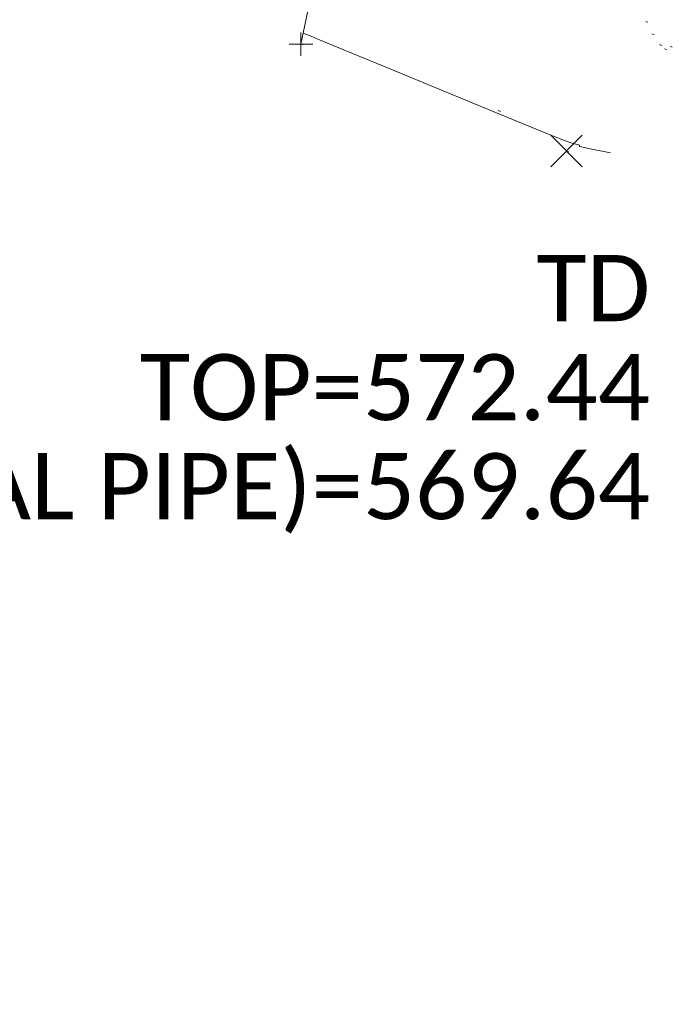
# Model space of a CAD drawing. Extents: x 413123 to 1465301, y 377724 to 504150.
# Tile 18 of 256: x 1463359 to 1463386, y 433108 to 433149. Entities that reach past the tile are written whole.
import ezdxf

# ---------------------------------------------------------------- set-up
doc = ezdxf.new("R2010")
doc.units = 0
doc.header["$MEASUREMENT"] = 0
doc.linetypes.add('DGN Style 1', pattern=[8.732639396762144, 0.01453018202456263, -8.71810921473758])
doc.linetypes.add('DGN Style 3', pattern=[20.34225483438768, 14.53018202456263, -5.812072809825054])
for name, color, linetype, lineweight in [('DR_X_Text', 7, 'Continuous', 0), ('DT_X_Contour_Minor', 136, 'DGN Style 3', 0), ('DT_X_Terrain_Ground_Line', 92, 'DGN Style 3', 13), ('PV_X_Curb', 120, 'DGN Style 1', 0), ('PV_X_EOP', 7, 'DGN Style 3', 0), ('SV_X_Random_Point (Construction)', 7, 'Continuous', 0)]:
    doc.layers.add(name, color=color, linetype=linetype, lineweight=lineweight)
doc.layers.add('SV_Observation (Construction)', color=97, linetype='DGN Style 1', lineweight=0, transparency=0.9)
doc.layers.add('SV_X_Shot_Marker (Construction)', color=40, linetype='Continuous', lineweight=0, transparency=0.5)
doc.styles.add('X_Straight-Normal LS 0.50', font='calibril.ttf', dxfattribs={"height": 0.13999972})

# ---------------------------------------------------------------- blocks, each defined once
blk = doc.blocks.new('X_530')
at = {"layer": 'SV_X_Random_Point (Construction)', "color": 7, "linetype": 'Continuous', "lineweight": 0, "transparency": 33554559}
for p, q in [((-0.03333333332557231, -0.03337499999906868), (0.03333333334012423, 0.03337500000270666)), ((-0.03333333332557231, 0.03337500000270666), (0.03333333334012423, -0.03337499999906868))]:
    blk.add_line(p, q, dxfattribs=at)
blk = doc.blocks.new('SVPT_2473')
at = {"layer": 'SV_X_Shot_Marker (Construction)', "transparency": 33554495}
for p, q in [((0, 0.02500000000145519), (0, -0.02499999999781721)), ((-0.02499999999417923, 0), (0.02500000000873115, 0))]:
    blk.add_line(p, q, dxfattribs=at)
blk.add_point((0, 0), dxfattribs=at)
blk = doc.blocks.new('*U5554', base_point=(1463158.719041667, 433438.2508333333, 579.5851666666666))
at = {"layer": 'DT_X_Contour_Minor', "elevation": 572.9999999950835, "flags": 128}
blk.add_lwpolyline([(1463383.52688866, 433143.7340208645), (1463382.600993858, 433143.9265103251), (1463382.427908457, 433143.9638775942), (1463382.305464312, 433143.9934839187), (1463382.233661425, 433144.0153292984), (1463382.212499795, 433144.0294137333), (1463382.223590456, 433144.0566242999), (1463382.217111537, 433144.0678636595), (1463382.189356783, 433144.0811738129), (1463382.140326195, 433144.0965547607), (1463382.070019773, 433144.1140065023), (1463381.854168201, 433144.1633055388), (1463381.583439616, 433144.2621255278), (1463380.933142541, 433144.5216112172), (1463379.903276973, 433144.941762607), (1463378.493842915, 433145.5225796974), (1463374.229260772, 433147.2856462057), (1463372.82030387, 433147.8678552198), (1463371.791869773, 433148.2921823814), (1463371.14395848, 433148.5586276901), (1463370.876569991, 433148.6671911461), (1463370.516643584, 433148.8054296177)], dxfattribs=at)

msp = doc.modelspace()

# ---------------------------------------------------------------- linework, layer by layer
at = {"layer": 'PV_X_Curb'}
msp.add_open_spline([(1463694.730807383, 433042.1012902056, 573.2000085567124), (1463688.122071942, 433044.6665198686, 573.2117681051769), (1463681.5133365, 433047.2317495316, 573.2235276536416), (1463674.904601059, 433049.7969791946, 573.2352872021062), (1463669.906627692, 433051.7384291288, 573.2422034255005), (1463664.908654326, 433053.679879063, 573.249119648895), (1463659.910680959, 433055.6213289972, 573.2560358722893), (1463659.31440991, 433055.8530469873, 573.3282538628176), (1463658.718138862, 433056.0847649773, 573.400471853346), (1463658.121867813, 433056.3164829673, 573.4726898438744), (1463656.811811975, 433056.8455353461, 573.4691755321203), (1463655.501756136, 433057.3745877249, 573.4656612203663), (1463654.191700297, 433057.9036401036, 573.4621469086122), (1463647.078403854, 433060.7016199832, 573.4311409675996), (1463639.965107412, 433063.4995998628, 573.4001350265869), (1463632.851810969, 433066.2975797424, 573.3691290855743), (1463626.603526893, 433068.7760307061, 573.3262890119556), (1463620.355242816, 433071.25448167, 573.2834489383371), (1463614.10695874, 433073.7329326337, 573.2406088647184), (1463606.821724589, 433076.5483492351, 573.1778320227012), (1463599.536490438, 433079.3637658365, 573.1150551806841), (1463592.251256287, 433082.1791824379, 573.052278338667), (1463585.048675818, 433085.0513616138, 572.9767093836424), (1463577.846095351, 433087.9235407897, 572.901140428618), (1463570.643514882, 433090.7957199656, 572.8255714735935), (1463568.520856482, 433091.6009161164, 572.8136526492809), (1463566.398198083, 433092.4061122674, 572.8017338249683), (1463564.275539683, 433093.2113084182, 572.7898150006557), (1463563.658286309, 433093.4932407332, 572.723361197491), (1463563.041032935, 433093.7751730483, 572.6569073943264), (1463562.423779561, 433094.0571053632, 572.5904535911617), (1463557.897842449, 433095.8076798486, 572.5495712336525), (1463553.371905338, 433097.5582543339, 572.5086888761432), (1463548.845968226, 433099.3088288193, 572.4678065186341), (1463541.746736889, 433102.0973839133, 572.4116307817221), (1463534.647505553, 433104.8859390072, 572.3554550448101), (1463527.548274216, 433107.6744941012, 572.2992793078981), (1463527.099574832, 433107.8541490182, 572.3819727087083), (1463526.650875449, 433108.0338039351, 572.4646661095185), (1463526.202176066, 433108.2134588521, 572.5473595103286), (1463518.442801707, 433111.2934591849, 572.5872886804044), (1463510.683427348, 433114.3734595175, 572.6272178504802), (1463502.924052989, 433117.4534598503, 572.6671470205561), (1463495.101662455, 433120.5759616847, 572.6180249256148), (1463487.279271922, 433123.6984635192, 572.5689028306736), (1463479.456881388, 433126.8209653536, 572.5197807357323), (1463474.540841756, 433128.7396558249, 572.5305568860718), (1463469.624802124, 433130.6583462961, 572.5413330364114), (1463464.708762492, 433132.5770367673, 572.5521091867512), (1463464.15178183, 433132.7738995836, 572.4839343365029), (1463463.594801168, 433132.9707623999, 572.4157594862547), (1463463.037820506, 433133.1676252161, 572.3475846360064), (1463455.395093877, 433136.1460172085, 572.2965798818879), (1463447.752367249, 433139.1244092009, 572.2455751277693), (1463440.10964062, 433142.1028011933, 572.1945703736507), (1463439.463345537, 433142.3911085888, 572.2249332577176), (1463438.817050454, 433142.6794159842, 572.2552961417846), (1463438.170755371, 433142.9677233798, 572.2856590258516), (1463431.589276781, 433145.5431962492, 572.3185177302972), (1463425.007798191, 433148.1186691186, 572.351376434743), (1463418.4263196, 433150.6941419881, 572.3842351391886), (1463413.565512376, 433152.6091060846, 572.3506952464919), (1463408.704705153, 433154.5240701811, 572.3171553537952), (1463403.843897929, 433156.4390342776, 572.2836154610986), (1463402.295983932, 433157.0721267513, 572.2966227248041), (1463400.748069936, 433157.7052192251, 572.3096299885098), (1463399.20015594, 433158.3383116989, 572.3226372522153), (1463398.571326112, 433158.6030358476, 572.2531442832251), (1463397.942496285, 433158.8677599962, 572.1836513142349), (1463397.313666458, 433159.1324841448, 572.1141583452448), (1463389.499427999, 433162.1494767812, 572.1431257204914), (1463381.68518954, 433165.1664694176, 572.172093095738), (1463373.87095108, 433168.1834620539, 572.2010604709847), (1463373.202610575, 433168.4242856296, 572.2485422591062), (1463372.53427007, 433168.6651092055, 572.2960240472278), (1463371.865929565, 433168.9059327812, 572.3435058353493), (1463366.852918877, 433170.8940812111, 572.309207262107), (1463361.839908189, 433172.882229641, 572.2749086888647), (1463356.826897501, 433174.8703780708, 572.2406101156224), (1463350.263613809, 433177.4130764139, 572.2105829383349), (1463343.700330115, 433179.955774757, 572.1805557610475), (1463337.137046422, 433182.4984731, 572.1505285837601), (1463332.732110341, 433184.1753668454, 572.1399057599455), (1463328.327174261, 433185.8522605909, 572.129282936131), (1463323.922238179, 433187.5291543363, 572.1186601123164), (1463323.550514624, 433187.6736224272, 572.0672464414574), (1463323.17879107, 433187.8180905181, 572.0158327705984), (1463322.807067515, 433187.9625586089, 571.9644190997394), (1463314.242457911, 433191.4677850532, 571.9189611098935), (1463305.677848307, 433194.9730114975, 571.8735031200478), (1463297.113238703, 433198.4782379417, 571.8280451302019), (1463296.447798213, 433198.6498683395, 571.8729159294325), (1463295.782357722, 433198.8214987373, 571.917786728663), (1463295.116917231, 433198.9931291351, 571.9626575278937), (1463288.43623397, 433201.6173953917, 571.9595616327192), (1463281.755550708, 433204.2416616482, 571.9564657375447), (1463275.074867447, 433206.8659279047, 571.9533698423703), (1463270.698621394, 433208.5836220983, 571.955071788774), (1463266.322375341, 433210.3013162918, 571.9567737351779), (1463261.946129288, 433212.0190104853, 571.9584756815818), (1463261.255964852, 433212.2907585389, 571.8814296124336), (1463260.565800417, 433212.5625065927, 571.8043835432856), (1463259.875635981, 433212.8342546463, 571.7273374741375), (1463253.221984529, 433215.4661261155, 571.684237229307), (1463246.568333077, 433218.0979975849, 571.6411369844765), (1463239.914681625, 433220.7298690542, 571.5980367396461), (1463232.697418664, 433223.5591135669, 571.584901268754), (1463225.480155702, 433226.3883580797, 571.5717657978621), (1463218.262892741, 433229.2176025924, 571.5586303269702), (1463212.689928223, 433231.3845503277, 571.501804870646), (1463207.116963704, 433233.5514980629, 571.4449794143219), (1463201.543999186, 433235.7184457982, 571.3881539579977), (1463197.702392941, 433237.2969398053, 571.3824755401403), (1463193.860786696, 433238.8754338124, 571.376797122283), (1463190.01918045, 433240.4539278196, 571.3711187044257), (1463189.420555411, 433240.6641899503, 571.4587546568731), (1463188.821930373, 433240.874452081, 571.5463906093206), (1463188.223305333, 433241.0847142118, 571.6340265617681), (1463185.054584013, 433242.3131517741, 571.6250500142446), (1463181.885862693, 433243.5415893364, 571.6160734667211), (1463178.717141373, 433244.7700268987, 571.6070969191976), (1463171.181422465, 433247.7347391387, 571.5342143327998), (1463163.645703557, 433250.6994513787, 571.4613317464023), (1463156.10998465, 433253.6641636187, 571.3884491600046), (1463148.761307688, 433256.5197229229, 571.322577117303), (1463141.412630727, 433259.3752822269, 571.2567050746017), (1463134.063953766, 433262.2308415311, 571.1908330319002), (1463126.984343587, 433264.9936274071, 571.2120531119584), (1463119.904733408, 433267.756413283, 571.2332731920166), (1463112.82512323, 433270.519199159, 571.2544932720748), (1463106.948373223, 433272.8554993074, 571.272380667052), (1463101.071623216, 433275.1917994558, 571.290268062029), (1463095.19487321, 433277.5280996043, 571.3081554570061), (1463087.382378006, 433280.5556578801, 571.2445784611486), (1463079.569882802, 433283.583216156, 571.1810014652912), (1463071.757387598, 433286.6107744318, 571.1174244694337), (1463067.011834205, 433288.4980060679, 571.0790224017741), (1463062.266280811, 433290.385237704, 571.0406203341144), (1463057.520727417, 433292.27246934, 571.0022182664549), (1463052.596696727, 433294.1302708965, 570.9741905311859), (1463047.672666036, 433295.988072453, 570.946162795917), (1463042.748635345, 433297.8458740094, 570.9181350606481), (1463040.996474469, 433298.028892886, 570.6600759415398), (1463037.884741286, 433298.0614564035, 570.3732611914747), (1463033.533792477, 433297.4811137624, 570.213053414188), (1463028.578927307, 433295.8351240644, 570.8846791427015), (1463025.750437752, 433293.3300609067, 570.5443428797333), (1463024.222435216, 433291.00068514, 570.5092220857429), (1463023.412434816, 433289.7658735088, 570.490604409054), (1463022.602434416, 433288.5310618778, 570.4719867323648), (1463021.792434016, 433287.2962502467, 570.4533690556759), (1463021.001432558, 433285.3732457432, 570.5012869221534), (1463020.2104311, 433283.4502412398, 570.549204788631), (1463019.419429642, 433281.5272367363, 570.5971226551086), (1463018.531487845, 433279.3825151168, 570.6481372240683), (1463017.643546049, 433277.2377934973, 570.6991517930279), (1463016.755604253, 433275.0930718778, 570.7501663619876), (1463014.741467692, 433270.0950215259, 570.9656913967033), (1463012.727331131, 433265.096971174, 571.181216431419), (1463010.71319457, 433260.0989208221, 571.3967414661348)], degree=3, knots=[0, 0, 0, 0, 0.01923076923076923, 0.01923076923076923, 0.01923076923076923, 0.03846153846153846, 0.03846153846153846, 0.03846153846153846, 0.05769230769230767, 0.05769230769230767, 0.05769230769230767, 0.07692307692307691, 0.07692307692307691, 0.07692307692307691, 0.09615384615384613, 0.09615384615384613, 0.09615384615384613, 0.1153846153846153, 0.1153846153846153, 0.1153846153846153, 0.1346153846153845, 0.1346153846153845, 0.1346153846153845, 0.1538461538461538, 0.1538461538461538, 0.1538461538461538, 0.1730769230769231, 0.1730769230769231, 0.1730769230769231, 0.1923076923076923, 0.1923076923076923, 0.1923076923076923, 0.2115384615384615, 0.2115384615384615, 0.2115384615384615, 0.2307692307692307, 0.2307692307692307, 0.2307692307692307, 0.25, 0.25, 0.25, 0.269230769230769, 0.269230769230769, 0.269230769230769, 0.2884615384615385, 0.2884615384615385, 0.2884615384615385, 0.3076923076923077, 0.3076923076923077, 0.3076923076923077, 0.3269230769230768, 0.3269230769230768, 0.3269230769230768, 0.3461538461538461, 0.3461538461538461, 0.3461538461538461, 0.3653846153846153, 0.3653846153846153, 0.3653846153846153, 0.3846153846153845, 0.3846153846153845, 0.3846153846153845, 0.4038461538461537, 0.4038461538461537, 0.4038461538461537, 0.423076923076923, 0.423076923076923, 0.423076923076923, 0.4423076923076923, 0.4423076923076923, 0.4423076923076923, 0.4615384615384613, 0.4615384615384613, 0.4615384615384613, 0.4807692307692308, 0.4807692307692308, 0.4807692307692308, 0.5, 0.5, 0.5, 0.5192307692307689, 0.5192307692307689, 0.5192307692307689, 0.538461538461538, 0.538461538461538, 0.538461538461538, 0.5576923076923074, 0.5576923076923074, 0.5576923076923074, 0.576923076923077, 0.576923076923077, 0.576923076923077, 0.5961538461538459, 0.5961538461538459, 0.5961538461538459, 0.6153846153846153, 0.6153846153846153, 0.6153846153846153, 0.6346153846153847, 0.6346153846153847, 0.6346153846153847, 0.6538461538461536, 0.6538461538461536, 0.6538461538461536, 0.673076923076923, 0.673076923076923, 0.673076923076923, 0.6923076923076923, 0.6923076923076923, 0.6923076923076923, 0.7115384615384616, 0.7115384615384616, 0.7115384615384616, 0.7307692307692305, 0.7307692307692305, 0.7307692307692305, 0.7499999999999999, 0.7499999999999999, 0.7499999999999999, 0.7692307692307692, 0.7692307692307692, 0.7692307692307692, 0.7884615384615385, 0.7884615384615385, 0.7884615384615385, 0.8076923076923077, 0.8076923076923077, 0.8076923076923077, 0.826923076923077, 0.826923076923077, 0.826923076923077, 0.846153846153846, 0.846153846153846, 0.846153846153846, 0.8653846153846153, 0.8653846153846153, 0.8653846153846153, 0.8846153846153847, 0.8846153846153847, 0.8846153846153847, 0.9038461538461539, 0.9038461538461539, 0.9038461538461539, 0.9087225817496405, 0.9125585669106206, 0.9159702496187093, 0.9230769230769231, 0.9230769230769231, 0.9230769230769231, 0.9423076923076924, 0.9423076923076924, 0.9423076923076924, 0.9615384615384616, 0.9615384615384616, 0.9615384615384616, 0.9807692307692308, 0.9807692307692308, 0.9807692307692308, 1, 1, 1, 1], dxfattribs=at)
at = {"layer": 'PV_X_EOP'}
msp.add_polyline3d([(1463370.41908636, 433148.3440819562, 573.0327207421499), (1463371.515065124, 433153.5269604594, 572.6651288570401), (1463371.048692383, 433158.3686575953, 572.3870606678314), (1463368.305529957, 433163.0498749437, 572.3957561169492)], dxfattribs=at)
msp.add_open_spline([(1463695.37345491, 433042.3269481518, 573.2056029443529), (1463695.118355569, 433042.4173281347, 573.1929567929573), (1463694.863256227, 433042.5077081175, 573.1803106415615), (1463694.608156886, 433042.5980881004, 573.1676644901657), (1463688.127196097, 433045.133574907, 573.1638691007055), (1463681.646235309, 433047.6690617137, 573.1600737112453), (1463675.165274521, 433050.2045485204, 573.1562783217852), (1463668.255959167, 433052.9440202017, 573.1540820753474), (1463661.346643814, 433055.6834918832, 573.1518858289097), (1463654.437328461, 433058.4229635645, 573.149689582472), (1463647.338400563, 433061.2071824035, 573.1301154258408), (1463640.239472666, 433063.9914012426, 573.1105412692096), (1463633.140544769, 433066.7756200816, 573.0909671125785), (1463626.823799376, 433069.2202639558, 573.0453158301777), (1463620.507053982, 433071.6649078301, 572.999664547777), (1463614.190308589, 433074.1095517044, 572.9540132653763), (1463606.930945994, 433076.9629614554, 572.8967218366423), (1463599.671583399, 433079.8163712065, 572.8394304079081), (1463592.412220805, 433082.6697809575, 572.7821389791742), (1463585.208613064, 433085.5359198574, 572.7224006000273), (1463578.005005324, 433088.4020587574, 572.6626622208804), (1463570.801397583, 433091.2681976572, 572.6029238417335), (1463563.539543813, 433094.1288766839, 572.5195568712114), (1463556.277690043, 433096.9895557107, 572.4361899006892), (1463549.015836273, 433099.8502347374, 572.3528229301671), (1463541.464235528, 433102.896740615, 572.3143753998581), (1463533.912634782, 433105.9432464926, 572.2759278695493), (1463526.361034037, 433108.9897523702, 572.2374803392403), (1463524.510466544, 433109.6486739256, 572.222419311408), (1463522.659899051, 433110.307595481, 572.2073582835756), (1463520.809331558, 433110.9665170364, 572.1922972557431), (1463520.996148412, 433111.478044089, 572.2051758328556), (1463521.182965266, 433111.9895711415, 572.2180544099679), (1463521.36978212, 433112.5010981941, 572.2309329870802), (1463520.520611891, 433112.8412018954, 572.2365752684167), (1463519.671441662, 433113.1813055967, 572.2422175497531), (1463518.822271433, 433113.5214092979, 572.2478598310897), (1463518.644435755, 433113.0349413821, 572.2388127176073), (1463518.466600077, 433112.5484734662, 572.229765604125), (1463518.288764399, 433112.0620055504, 572.2207184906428), (1463514.835464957, 433113.4033588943, 572.2367800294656), (1463511.382165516, 433114.7447122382, 572.2528415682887), (1463507.928866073, 433116.0860655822, 572.2689031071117), (1463493.594865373, 433121.7420238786, 572.2482959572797), (1463479.260864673, 433127.3979821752, 572.2276888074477), (1463464.926863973, 433133.0539404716, 572.2070816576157), (1463449.455525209, 433139.0728186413, 572.1640707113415), (1463433.984186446, 433145.0916968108, 572.1210597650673), (1463418.512847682, 433151.1105749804, 572.0780488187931), (1463413.328996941, 433153.1553309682, 572.0135393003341), (1463408.145146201, 433155.200086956, 571.9490297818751), (1463402.961295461, 433157.2448429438, 571.8845202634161), (1463403.132465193, 433157.7716799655, 571.9190447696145), (1463403.303634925, 433158.2985169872, 571.953569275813), (1463403.474804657, 433158.825354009, 571.9880937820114), (1463402.600267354, 433159.1613721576, 571.9863420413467), (1463401.725730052, 433159.4973903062, 571.984590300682), (1463400.851192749, 433159.8334084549, 571.9828385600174), (1463400.653049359, 433159.3552482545, 571.9439093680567), (1463400.454905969, 433158.8770880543, 571.9049801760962), (1463400.256762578, 433158.3989278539, 571.8660509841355), (1463399.322085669, 433158.774478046, 571.9116587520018), (1463398.387408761, 433159.150028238, 571.9572665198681), (1463397.452731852, 433159.5255784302, 572.0028742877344), (1463389.04126259, 433162.8168634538, 571.9920574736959), (1463380.629793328, 433166.1081484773, 571.9812406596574), (1463372.218324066, 433169.3994335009, 571.9704238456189), (1463367.156032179, 433171.3851717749, 571.9528553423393), (1463362.093740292, 433173.370910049, 571.9352868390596), (1463357.031448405, 433175.3566483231, 571.91771833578), (1463350.485608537, 433177.9162151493, 571.9032139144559), (1463343.93976867, 433180.4757819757, 571.8887094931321), (1463337.393928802, 433183.0353488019, 571.8742050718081), (1463332.955818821, 433184.7683232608, 571.8612483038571), (1463328.517708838, 433186.5012977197, 571.8482915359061), (1463324.079598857, 433188.2342721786, 571.835334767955), (1463307.834725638, 433194.592922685, 571.7755947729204), (1463291.58985242, 433200.9515731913, 571.7158547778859), (1463275.344979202, 433207.3102236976, 571.6561147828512), (1463270.255842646, 433209.3105723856, 571.6395679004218), (1463265.16670609, 433211.3109210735, 571.6230210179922), (1463260.077569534, 433213.3112697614, 571.6064741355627), (1463253.452444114, 433215.9179517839, 571.5595870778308), (1463246.827318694, 433218.5246338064, 571.5127000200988), (1463240.202193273, 433221.1313158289, 571.4658129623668), (1463232.962477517, 433223.9732301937, 571.4532933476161), (1463225.722761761, 433226.8151445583, 571.4407737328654), (1463218.483046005, 433229.6570589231, 571.4282541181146), (1463212.90690448, 433231.8646312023, 571.4088467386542), (1463207.330762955, 433234.0722034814, 571.3894393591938), (1463201.754621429, 433236.2797757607, 571.3700319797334), (1463194.142429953, 433239.2572758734, 571.3409586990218), (1463186.530238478, 433242.2347759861, 571.3118854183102), (1463178.918047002, 433245.2122760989, 571.2828121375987), (1463169.428496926, 433248.9128530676, 571.1919051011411), (1463159.93894685, 433252.6134300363, 571.1009980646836), (1463150.449396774, 433256.314007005, 571.0100910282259), (1463145.077359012, 433258.4557943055, 570.9673048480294), (1463139.70532125, 433260.5975816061, 570.9245186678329), (1463134.333283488, 433262.7393689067, 570.8817324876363), (1463132.297653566, 433263.5246301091, 570.8037126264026), (1463130.262023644, 433264.3098913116, 570.7256927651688), (1463128.226393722, 433265.0951525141, 570.6476729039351), (1463128.413443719, 433265.4813551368, 570.6980714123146), (1463128.600493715, 433265.8675577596, 570.748469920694), (1463128.787543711, 433266.2537603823, 570.7988684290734), (1463127.919822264, 433266.676285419, 570.7925938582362), (1463127.052100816, 433267.0988104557, 570.786319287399), (1463126.184379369, 433267.5213354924, 570.7800447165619), (1463126.004706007, 433267.0870623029, 570.7088488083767), (1463125.825032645, 433266.6527891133, 570.6376529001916), (1463125.645359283, 433266.2185159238, 570.5664569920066), (1463121.458270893, 433267.8591123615, 570.6667666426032), (1463117.271182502, 433269.4997087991, 570.7670762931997), (1463113.084094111, 433271.1403052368, 570.8673859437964), (1463107.189564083, 433273.4271367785, 570.8747985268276), (1463101.295034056, 433275.7139683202, 570.8822111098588), (1463095.400504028, 433278.0007998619, 570.88962369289), (1463087.576983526, 433281.0591137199, 570.8606773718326), (1463079.753463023, 433284.117427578, 570.8317310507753), (1463071.92994252, 433287.175741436, 570.8027847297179), (1463067.216062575, 433289.0371870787, 570.7609532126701), (1463062.502182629, 433290.8986327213, 570.7191216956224), (1463057.788302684, 433292.7600783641, 570.6772901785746), (1463055.438489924, 433293.6549933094, 570.597871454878), (1463053.088677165, 433294.5499082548, 570.5184527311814), (1463050.738864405, 433295.4448232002, 570.4390340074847), (1463050.919405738, 433295.974786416, 570.493206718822), (1463051.099947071, 433296.5047496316, 570.547379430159), (1463051.280488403, 433297.0347128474, 570.6015521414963), (1463050.479713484, 433297.3478403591, 570.5996470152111), (1463049.678938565, 433297.660967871, 570.5977418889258), (1463048.878163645, 433297.9740953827, 570.5958367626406), (1463048.616684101, 433297.4827268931, 570.554312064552), (1463048.355204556, 433296.9913584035, 570.5127873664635), (1463048.093725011, 433296.499989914, 570.471262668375), (1463046.16244202, 433297.1796919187, 570.4532430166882), (1463044.231159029, 433297.8593939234, 570.4352233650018), (1463042.299876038, 433298.5390959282, 570.4172037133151), (1463040.683227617, 433298.6270722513, 570.3881765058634), (1463037.665619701, 433298.5647521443, 570.3323767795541), (1463033.387011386, 433297.9238663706, 570.2772123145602), (1463028.240821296, 433296.3164198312, 570.1397972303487), (1463025.314393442, 433293.7317706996, 570.0019896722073), (1463023.773730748, 433291.3674614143, 569.9858104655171), (1463022.862373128, 433289.9688870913, 569.9762398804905), (1463021.951015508, 433288.5703127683, 569.966669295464), (1463021.039657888, 433287.1717384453, 569.9570987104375)], degree=3, knots=[0, 0, 0, 0, 0.02083333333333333, 0.02083333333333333, 0.02083333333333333, 0.04166666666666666, 0.04166666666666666, 0.04166666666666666, 0.06249999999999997, 0.06249999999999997, 0.06249999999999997, 0.08333333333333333, 0.08333333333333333, 0.08333333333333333, 0.1041666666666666, 0.1041666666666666, 0.1041666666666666, 0.1249999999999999, 0.1249999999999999, 0.1249999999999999, 0.1458333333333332, 0.1458333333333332, 0.1458333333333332, 0.1666666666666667, 0.1666666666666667, 0.1666666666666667, 0.1875, 0.1875, 0.1875, 0.2083333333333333, 0.2083333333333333, 0.2083333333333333, 0.2291666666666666, 0.2291666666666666, 0.2291666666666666, 0.2499999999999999, 0.2499999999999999, 0.2499999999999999, 0.2708333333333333, 0.2708333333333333, 0.2708333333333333, 0.2916666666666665, 0.2916666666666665, 0.2916666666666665, 0.3125, 0.3125, 0.3125, 0.3333333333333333, 0.3333333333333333, 0.3333333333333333, 0.3541666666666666, 0.3541666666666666, 0.3541666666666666, 0.375, 0.375, 0.375, 0.3958333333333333, 0.3958333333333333, 0.3958333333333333, 0.4166666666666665, 0.4166666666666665, 0.4166666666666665, 0.4374999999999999, 0.4374999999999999, 0.4374999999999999, 0.4583333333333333, 0.4583333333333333, 0.4583333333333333, 0.4791666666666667, 0.4791666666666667, 0.4791666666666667, 0.4999999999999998, 0.4999999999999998, 0.4999999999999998, 0.5208333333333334, 0.5208333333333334, 0.5208333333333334, 0.5416666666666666, 0.5416666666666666, 0.5416666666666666, 0.5624999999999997, 0.5624999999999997, 0.5624999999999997, 0.5833333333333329, 0.5833333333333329, 0.5833333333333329, 0.6041666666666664, 0.6041666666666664, 0.6041666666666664, 0.625, 0.625, 0.625, 0.6458333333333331, 0.6458333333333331, 0.6458333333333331, 0.6666666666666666, 0.6666666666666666, 0.6666666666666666, 0.6875, 0.6875, 0.6875, 0.7083333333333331, 0.7083333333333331, 0.7083333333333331, 0.7291666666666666, 0.7291666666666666, 0.7291666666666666, 0.75, 0.75, 0.75, 0.7708333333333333, 0.7708333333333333, 0.7708333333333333, 0.7916666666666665, 0.7916666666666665, 0.7916666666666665, 0.8125, 0.8125, 0.8125, 0.8333333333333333, 0.8333333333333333, 0.8333333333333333, 0.8541666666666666, 0.8541666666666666, 0.8541666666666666, 0.875, 0.875, 0.875, 0.8958333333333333, 0.8958333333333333, 0.8958333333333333, 0.9166666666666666, 0.9166666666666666, 0.9166666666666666, 0.9375, 0.9375, 0.9375, 0.9583333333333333, 0.9583333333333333, 0.9583333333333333, 0.9631710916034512, 0.9674286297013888, 0.9713421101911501, 0.9791666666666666, 0.9791666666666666, 0.9791666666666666, 1, 1, 1, 1], dxfattribs=at)
at = {"layer": 'SV_Observation (Construction)', "transparency": 33554434}
for p in [(1463343.802169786, 433163.7163991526, 573.2015688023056), (1463344.311266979, 433163.0050338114, 573.2305644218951), (1463352.404645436, 433160.2262399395, 573.1875615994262), (1463352.853076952, 433160.1564154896, 573.2671928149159), (1463360.142704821, 433158.3055866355, 573.1009658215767), (1463371.515065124, 433153.5269604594, 572.66512885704), (1463371.515065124, 433153.5269604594, 572.66512885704), (1463370.41908636, 433148.3440819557, 573.0327207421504), (1463381.669562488, 433143.8155533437, 573.0249547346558)]:
    msp.add_line(p, (1463625.061710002, 433062.5083400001, 573.4399999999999), dxfattribs=at)

# ---------------------------------------------------------------- block references
at = {"layer": 'DT_X_Terrain_Ground_Line'}
msp.add_blockref('*U5554', (1463158.719041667, 433438.2508333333, 579.5851666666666), dxfattribs=at)
at = {"layer": 'SV_X_Random_Point (Construction)', "color": 7, "linetype": 'Continuous', "lineweight": 0, "transparency": 33554559, "xscale": 20, "yscale": 20, "zscale": 20}
msp.add_blockref('X_530', (1463381.66956249, 433143.8155533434, 573.0249547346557), dxfattribs=at)
at = {"layer": 'SV_X_Shot_Marker (Construction)', "transparency": 33554495, "xscale": 20, "yscale": 20, "zscale": 20}
msp.add_blockref('SVPT_2473', (1463370.41908636, 433148.3440819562, 573.0327207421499), dxfattribs=at)

# ---------------------------------------------------------------- texts
at = {"layer": 'DR_X_Text', "insert": (1463385.207655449, 433139.4095553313), "char_height": 2.7999944, "attachment_point": 3, "line_spacing_factor": 0.8985915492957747, "style": 'X_Straight-Normal LS 0.50'}
msp.add_mtext('TD\\PTOP=572.44\\PINV(6" VERTICAL PIPE)=569.64', dxfattribs=at)

doc.saveas('drawing.dxf')
